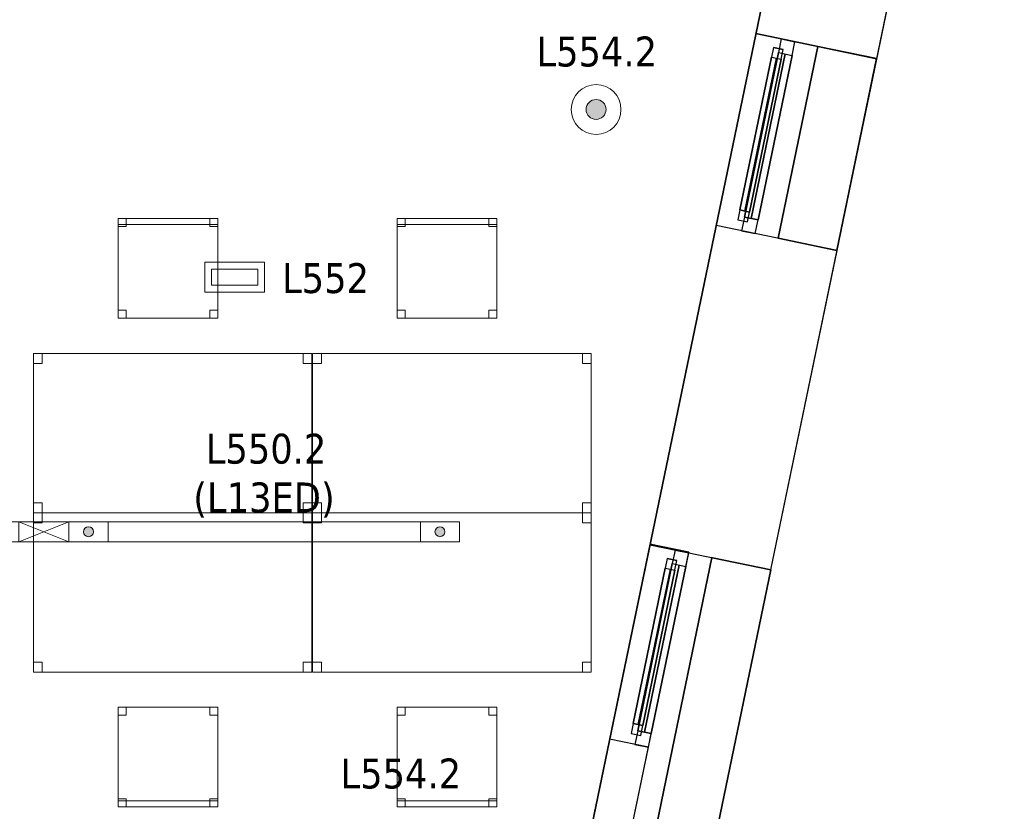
# Model space of a CAD drawing. Header units: metres. Extents: x 397.7 to 427.5, y 12.7 to 28.4.
# Tile 127 of 128: x 422.5 to 427.5, y 21.4 to 25.3. Entities that reach past the tile are written whole.
import ezdxf

# ---------------------------------------------------------------- set-up
doc = ezdxf.new("R2010")
doc.units = ezdxf.units.M
doc.layers.add('01_CARPINTERIA', color=5, linetype='Continuous', lineweight=25, true_color=0x0000ff)
doc.layers.add('01_SUELOS', color=7, linetype='Continuous', lineweight=25, true_color=0x007f00)
for name, color, linetype, lineweight in [('02_MOBILIARIO', 7, 'Continuous', 18), ('A-DETL-____-MBND', 7, 'Continuous', 18), ('A-DETL-GENF-OTLN', 7, 'Continuous', 18), ('A-GENM-____-OTLN', 7, 'Continuous', 18), ('A-WALL-____-MCUT', 7, 'Continuous', 25), ('A-WALL-____-OTLN', 7, 'Continuous', 25), ('E-LITE-____-IDEN', 7, 'Continuous', 30), ('E-LITE-EQPM-IDEN', 7, 'Continuous', 30)]:
    doc.layers.add(name, color=color, linetype=linetype, lineweight=lineweight)
doc.styles.add('Tahoma_4', font='tahoma.ttf', dxfattribs={"height": 0.15})

# ---------------------------------------------------------------- blocks, each defined once
blk = doc.blocks.new('Forma directa - LONDR55-XX_ZZ-ARQ-CAA-M3D-Londres55-151377-08_ENLLUMENAT_P5')
at = {"layer": '01_CARPINTERIA', "color": 161, "true_color": 0xaaaaff}
for p, q in [((0.1, 0.1), (0.05, 0.1)), ((0.05, 0.1), (0.05, 0.05)), ((0.1, 0.1), (0.05, 0.1)), ((0.05, 0.1), (0.05, 0.05)), ((0.1, 0.1), (0.8835, 0.1)), ((0.8835, 0.1), (0.1, 0.1)), ((0.1, 0.1), (0.1, 0.05)), ((0.1, 0.05), (0.1, 0.1)), ((0.1, 0.05), (0.1, 0.1)), ((0.1, 0.1), (0.1, 0.05)), ((0.9335, 0.1), (0.8835, 0.1)), ((0.8835, 0.1), (0.8835, 0.05)), ((0.9335, 0.1), (0.8835, 0.1)), ((0.8835, 0.1), (0.8835, 0.05)), ((0.8835, 0.1), (0.8835, 0.05)), ((0.8835, 0.1), (0.8835, 0.05)), ((0.9335, 0.05), (0.9335, 0.1)), ((0.9335, 0.1), (0.9335, 0.05)), ((0.07, 0.07), (0, 0.07)), ((0, 0.07), (0, 0)), ((0.07, 0.07), (0, 0.07)), ((0, 0.07), (0, 0)), ((0.05, 0.05), (0.1, 0.05)), ((0.05, 0.05), (0.1, 0.05)), ((0.07, 0), (0.07, 0.07)), ((0.07, 0.07), (0.07, 0)), ((0.07, 0.07), (0.9135, 0.07)), ((0.9135, 0.07), (0.07, 0.07)), ((0.07, 0.07), (0.07, 0)), ((0.07, 0), (0.07, 0.07)), ((0.8835, 0.075), (0.1, 0.075)), ((0.8835, 0.075), (0.1, 0.075)), ((0.1, 0.05), (0.8835, 0.05)), ((0.8835, 0.05), (0.1, 0.05)), ((0.8835, 0.05), (0.9335, 0.05)), ((0.8835, 0.05), (0.9335, 0.05)), ((0.9835, 0.07), (0.9135, 0.07)), ((0.9135, 0.07), (0.9135, 0)), ((0.9835, 0.07), (0.9135, 0.07)), ((0.9135, 0.07), (0.9135, 0)), ((0.9135, 0.07), (0.9135, 0)), ((0.9135, 0.07), (0.9135, 0)), ((0.9835, 0), (0.9835, 0.07)), ((0.9835, 0.07), (0.9835, 0)), ((0, 0), (0.07, 0)), ((0, 0), (0.07, 0)), ((0.9135, 0.035), (0.07, 0.035)), ((0.07, 0.035), (0.9135, 0.035)), ((0.07, 0), (0.9135, 0)), ((0.9135, 0), (0.07, 0)), ((0.9135, 0), (0.9835, 0)), ((0.9135, 0), (0.9835, 0))]:
    blk.add_line(p, q, dxfattribs=at)
blk = doc.blocks.new('Forma directa - Finestra P5-151378-08_ENLLUMENAT_P5')
at = {"xscale": 1.00000002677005, "yscale": 1.00000002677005, "zscale": 1.00000002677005}
blk.add_blockref('Forma directa - LONDR55-XX_ZZ-ARQ-CAA-M3D-Londres55-151377-08_ENLLUMENAT_P5', (0, 0), dxfattribs=at)
blk = doc.blocks.new('Family - Taula 140X80_P5-151430-08_ENLLUMENAT_P5')
at = {"layer": 'A-DETL-____-MBND', "color": 253, "true_color": 0xaaaaaa}
for p, q in [((0, 0.8001), (1.3973, 0.8001)), ((0, 0), (0, 0.8001)), ((1.3973, 0.8001), (0, 0.8001)), ((0, 0.8001), (0, 0)), ((0, 0.8001), (0.0437, 0.8001)), ((0, 0.7501), (0, 0.8001)), ((0.0437, 0.8001), (0, 0.8001)), ((0, 0.8001), (0, 0.7501)), ((0.0437, 0.8001), (0.0437, 0.7501)), ((0.0437, 0.7501), (0.0437, 0.8001)), ((1.3536, 0.8001), (1.3973, 0.8001)), ((1.3536, 0.7501), (1.3536, 0.8001)), ((1.3973, 0.8001), (1.3536, 0.8001)), ((1.3536, 0.8001), (1.3536, 0.7501)), ((1.3973, 0.8001), (1.3973, 0)), ((1.3973, 0), (1.3973, 0.8001)), ((1.3973, 0.8001), (1.3973, 0.7501)), ((1.3973, 0.7501), (1.3973, 0.8001)), ((0.0437, 0.7501), (0, 0.7501)), ((0, 0.7501), (0.0437, 0.7501)), ((1.3973, 0.7501), (1.3536, 0.7501)), ((1.3536, 0.7501), (1.3973, 0.7501)), ((0, 0.05), (0.0437, 0.05)), ((0, 0), (0, 0.05)), ((0.0437, 0.05), (0, 0.05)), ((0, 0.05), (0, 0)), ((0.0437, 0.05), (0.0437, 0)), ((0.0437, 0), (0.0437, 0.05)), ((1.3536, 0.05), (1.3973, 0.05)), ((1.3536, 0), (1.3536, 0.05)), ((1.3973, 0.05), (1.3536, 0.05)), ((1.3536, 0.05), (1.3536, 0)), ((1.3973, 0.05), (1.3973, 0)), ((1.3973, 0), (1.3973, 0.05)), ((0, 0), (1.3973, 0)), ((0.0437, 0), (0, 0)), ((0, 0), (0.0437, 0)), ((1.3973, 0), (1.3536, 0)), ((1.3536, 0), (1.3973, 0)), ((1.3973, 0), (0, 0))]:
    blk.add_line(p, q, dxfattribs=at)
blk = doc.blocks.new('Family - Façana sur-est P5-151440-08_ENLLUMENAT_P5')
at = {"layer": 'A-WALL-____-MCUT', "color": 253, "true_color": 0xaaaaaa}
for p, q in [((1.6373, 0.62), (0.0037, 0.62)), ((0.0037, 0.62), (0.0037, 0.4216)), ((1.6373, 0), (1.6373, 0.62)), ((2.6208, 0.62), (2.6208, 0)), ((3.1731, 0.62), (2.6208, 0.62)), ((3.1731, 0), (3.1731, 0.62)), ((4.1566, 0.62), (4.1566, 0)), ((5.6442, 0.62), (4.1566, 0.62)), ((5.7726, 0), (5.6442, 0.62)), ((0.0037, 0.4216), (0, 0.4216)), ((0, 0.4216), (0, 0)), ((0, 0), (1.6373, 0)), ((4.1566, 0), (5.7726, 0)), ((2.6208, 0), (3.1731, 0))]:
    blk.add_line(p, q, dxfattribs=at)
at = {"layer": 'A-WALL-____-OTLN', "color": 253, "true_color": 0xaaaaaa}
for p, q in [((5.6442, 0.62), (0.0037, 0.62)), ((0.0037, 0.62), (0.0037, 0.4216)), ((1.6373, 0), (1.6373, 0.62)), ((2.6208, 0.62), (1.6373, 0.62)), ((2.6208, 0), (2.6208, 0.62)), ((3.1731, 0), (3.1731, 0.62)), ((4.1566, 0.62), (3.1731, 0.62)), ((4.1566, 0), (4.1566, 0.62)), ((5.7726, 0), (5.6442, 0.62)), ((0, 0.4216), (0, 0)), ((0.0037, 0.4216), (0, 0.4216)), ((0, 0), (5.7726, 0)), ((1.6373, 0), (2.6208, 0)), ((3.1731, 0), (4.1566, 0))]:
    blk.add_line(p, q, dxfattribs=at)
at = {"layer": 'A-WALL-____-OTLN', "color": 253, "lineweight": 18, "true_color": 0xaaaaaa}
blk.add_line((0, 0), (5.7726, 0), dxfattribs=at)
blk = doc.blocks.new('Family - Vano finestra P5-151442-08_ENLLUMENAT_P5')
at = {"layer": 'A-GENM-____-OTLN', "color": 253, "true_color": 0xaaaaaa}
for p, q in [((426.2331, 25.2678), (426.0335, 24.3047)), ((426.0335, 24.3047), (426.2331, 25.2678)), ((426.8402, 25.142), (426.2331, 25.2678)), ((426.2331, 25.2678), (426.8402, 25.142)), ((426.6406, 24.1789), (426.8402, 25.142)), ((426.8402, 25.142), (426.6406, 24.1789)), ((426.0335, 24.3047), (426.6406, 24.1789)), ((426.0335, 24.3047), (426.6406, 24.1789))]:
    blk.add_line(p, q, dxfattribs=at)
blk = doc.blocks.new('Family - Acabats de façanes P5-151618-08_ENLLUMENAT_P5')
at = {"layer": '01_SUELOS', "color": 9, "true_color": 0xaad4aa}
for p, q in [((0, 0.0609), (0.199, 1.0241)), ((0.199, 1.0241), (0, 0.0609)), ((0.199, 1.0241), (0.4935, 0.9631)), ((0.4935, 0.9631), (0.199, 1.0241)), ((0.4935, 0.9631), (0.2942, 0)), ((0.2942, 0), (0.4935, 0.9631)), ((0.2942, 0), (0, 0.0609)), ((0, 0.0609), (0.2942, 0))]:
    blk.add_line(p, q, dxfattribs=at)
blk = doc.blocks.new('Family - Cadira d_Oficina_P5-151632-08_ENLLUMENAT_P5')
at = {"layer": 'A-DETL-____-MBND', "color": 253, "true_color": 0xaaaaaa}
for p, q in [((0, 0.47), (0, 0.5)), ((0, 0.5), (0.5, 0.5)), ((0, 0.5), (0, 0.47)), ((0.5, 0.5), (0, 0.5)), ((0, 0), (0, 0.5)), ((0, 0.5), (0.5, 0.5)), ((0.5, 0.5), (0, 0.5)), ((0, 0.5), (0, 0)), ((0, 0.46), (0, 0.5)), ((0, 0.5), (0.04, 0.5)), ((0, 0.5), (0, 0.46)), ((0.04, 0.5), (0, 0.5)), ((0.04, 0.5), (0.04, 0.46)), ((0.04, 0.46), (0.04, 0.5)), ((0.46, 0.46), (0.46, 0.5)), ((0.46, 0.5), (0.5, 0.5)), ((0.46, 0.5), (0.46, 0.46)), ((0.5, 0.5), (0.46, 0.5)), ((0.5, 0.5), (0.5, 0.47)), ((0.5, 0.47), (0.5, 0.5)), ((0.5, 0.5), (0.5, 0.46)), ((0.5, 0.46), (0.5, 0.5)), ((0.5, 0.5), (0.5, 0)), ((0.5, 0), (0.5, 0.5)), ((0.5, 0.47), (0, 0.47)), ((0, 0.47), (0.5, 0.47)), ((0.04, 0.46), (0, 0.46)), ((0, 0.46), (0.04, 0.46)), ((0.5, 0.46), (0.46, 0.46)), ((0.46, 0.46), (0.5, 0.46)), ((0, 0), (0, 0.04)), ((0, 0.04), (0.04, 0.04)), ((0, 0.04), (0, 0)), ((0.04, 0.04), (0, 0.04)), ((0.04, 0), (0, 0)), ((0, 0), (0.04, 0)), ((0.5, 0), (0, 0)), ((0.04, 0.04), (0.04, 0)), ((0.04, 0), (0.04, 0.04)), ((0.46, 0), (0.46, 0.04)), ((0.46, 0.04), (0.5, 0.04)), ((0.46, 0.04), (0.46, 0)), ((0.5, 0.04), (0.46, 0.04)), ((0.5, 0), (0.46, 0)), ((0.46, 0), (0.5, 0)), ((0.5, 0.04), (0.5, 0)), ((0.5, 0), (0.5, 0.04)), ((0, 0), (0.5, 0))]:
    blk.add_line(p, q, dxfattribs=at)
blk = doc.blocks.new('Family - Cadira d_Oficina_P5-151673-08_ENLLUMENAT_P5')
at = {"layer": 'A-DETL-____-MBND', "color": 253, "true_color": 0xaaaaaa}
for p, q in [((0, 0), (0, 0.5)), ((0, 0.5), (0.5, 0.5)), ((0, 0.5), (0, 0)), ((0.5, 0.5), (0, 0.5)), ((0, 0.5), (0.04, 0.5)), ((0, 0.46), (0, 0.5)), ((0.04, 0.5), (0, 0.5)), ((0, 0.5), (0, 0.46)), ((0.04, 0.5), (0.04, 0.46)), ((0.04, 0.46), (0.04, 0.5)), ((0.46, 0.5), (0.5, 0.5)), ((0.46, 0.46), (0.46, 0.5)), ((0.5, 0.5), (0.46, 0.5)), ((0.46, 0.5), (0.46, 0.46)), ((0.5, 0.5), (0.5, 0)), ((0.5, 0), (0.5, 0.5)), ((0.5, 0.5), (0.5, 0.46)), ((0.5, 0.46), (0.5, 0.5)), ((0.04, 0.46), (0, 0.46)), ((0, 0.46), (0.04, 0.46)), ((0.5, 0.46), (0.46, 0.46)), ((0.46, 0.46), (0.5, 0.46)), ((0, 0.04), (0.04, 0.04)), ((0, 0), (0, 0.04)), ((0.04, 0.04), (0, 0.04)), ((0, 0.04), (0, 0)), ((0, 0.03), (0.5, 0.03)), ((0, 0), (0, 0.03)), ((0.5, 0.03), (0, 0.03)), ((0, 0.03), (0, 0)), ((0.5, 0), (0, 0)), ((0, 0), (0.5, 0)), ((0.04, 0), (0, 0)), ((0, 0), (0.04, 0)), ((0.5, 0), (0, 0)), ((0.04, 0.04), (0.04, 0)), ((0.04, 0), (0.04, 0.04)), ((0.46, 0.04), (0.5, 0.04)), ((0.46, 0), (0.46, 0.04)), ((0.5, 0.04), (0.46, 0.04)), ((0.46, 0.04), (0.46, 0)), ((0.5, 0.04), (0.5, 0)), ((0.5, 0), (0.5, 0.04)), ((0.5, 0.03), (0.5, 0)), ((0.5, 0), (0.5, 0.03)), ((0, 0), (0.5, 0)), ((0.5, 0), (0.46, 0)), ((0.46, 0), (0.5, 0))]:
    blk.add_line(p, q, dxfattribs=at)
blk = doc.blocks.new('Family - Taula 140X80_P5-151714-08_ENLLUMENAT_P5')
at = {"layer": 'A-DETL-____-MBND', "color": 253, "true_color": 0xaaaaaa}
for p, q in [((0, 0.8001), (0.0437, 0.8001)), ((0, 0.7501), (0, 0.8001)), ((0.0437, 0.8001), (0, 0.8001)), ((0, 0.8001), (0, 0.7501)), ((0, 0.8001), (1.3973, 0.8001)), ((0, 0), (0, 0.8001)), ((1.3973, 0.8001), (0, 0.8001)), ((0, 0.8001), (0, 0)), ((0.0437, 0.8001), (0.0437, 0.7501)), ((0.0437, 0.7501), (0.0437, 0.8001)), ((1.3536, 0.8001), (1.3973, 0.8001)), ((1.3536, 0.7501), (1.3536, 0.8001)), ((1.3973, 0.8001), (1.3536, 0.8001)), ((1.3536, 0.8001), (1.3536, 0.7501)), ((1.3973, 0.8001), (1.3973, 0.7501)), ((1.3973, 0.7501), (1.3973, 0.8001)), ((1.3973, 0.8001), (1.3973, 0)), ((1.3973, 0), (1.3973, 0.8001)), ((0.0437, 0.7501), (0, 0.7501)), ((0, 0.7501), (0.0437, 0.7501)), ((1.3973, 0.7501), (1.3536, 0.7501)), ((1.3536, 0.7501), (1.3973, 0.7501)), ((0, 0.05), (0.0437, 0.05)), ((0, 0), (0, 0.05)), ((0.0437, 0.05), (0, 0.05)), ((0, 0.05), (0, 0)), ((0.0437, 0.05), (0.0437, 0)), ((0.0437, 0), (0.0437, 0.05)), ((1.3536, 0.05), (1.3973, 0.05)), ((1.3536, 0), (1.3536, 0.05)), ((1.3973, 0.05), (1.3536, 0.05)), ((1.3536, 0.05), (1.3536, 0)), ((1.3973, 0.05), (1.3973, 0)), ((1.3973, 0), (1.3973, 0.05)), ((0.0437, 0), (0, 0)), ((0, 0), (0.0437, 0)), ((0, 0), (1.3973, 0)), ((1.3973, 0), (1.3536, 0)), ((1.3536, 0), (1.3973, 0)), ((1.3973, 0), (0, 0))]:
    blk.add_line(p, q, dxfattribs=at)
blk = doc.blocks.new('Family - Paviment P5-151720-08_ENLLUMENAT_P5')
at = {"layer": '01_SUELOS', "color": 9, "true_color": 0xaad4aa}
for p, q in [((25.4182, 0), (28.518, 14.9576)), ((28.518, 14.9576), (25.4182, 0))]:
    blk.add_line(p, q, dxfattribs=at)
blk = doc.blocks.new('Family - Taula 140X80_P5-151731-08_ENLLUMENAT_P5')
at = {"layer": 'A-DETL-____-MBND', "color": 253, "true_color": 0xaaaaaa}
for p, q in [((0, 0.7501), (0, 0.8001)), ((0, 0.8001), (0.0437, 0.8001)), ((0.0437, 0.8001), (0, 0.8001)), ((0, 0.8001), (0, 0.7501)), ((0, 0), (0, 0.8001)), ((0, 0.8001), (1.3973, 0.8001)), ((1.3973, 0.8001), (0, 0.8001)), ((0, 0.8001), (0, 0)), ((0.0437, 0.8001), (0.0437, 0.7501)), ((0.0437, 0.7501), (0.0437, 0.8001)), ((1.3536, 0.7501), (1.3536, 0.8001)), ((1.3536, 0.8001), (1.3973, 0.8001)), ((1.3973, 0.8001), (1.3536, 0.8001)), ((1.3536, 0.8001), (1.3536, 0.7501)), ((1.3973, 0.8001), (1.3973, 0)), ((1.3973, 0), (1.3973, 0.8001)), ((1.3973, 0.8001), (1.3973, 0.7501)), ((1.3973, 0.7501), (1.3973, 0.8001)), ((0.0437, 0.7501), (0, 0.7501)), ((0, 0.7501), (0.0437, 0.7501)), ((1.3973, 0.7501), (1.3536, 0.7501)), ((1.3536, 0.7501), (1.3973, 0.7501)), ((0, 0), (0, 0.05)), ((0, 0.05), (0.0437, 0.05)), ((0.0437, 0.05), (0, 0.05)), ((0, 0.05), (0, 0)), ((0.0437, 0.05), (0.0437, 0)), ((0.0437, 0), (0.0437, 0.05)), ((1.3536, 0), (1.3536, 0.05)), ((1.3536, 0.05), (1.3973, 0.05)), ((1.3973, 0.05), (1.3536, 0.05)), ((1.3536, 0.05), (1.3536, 0)), ((1.3973, 0.05), (1.3973, 0)), ((1.3973, 0), (1.3973, 0.05)), ((1.3973, 0), (0, 0)), ((0, 0), (1.3973, 0)), ((0.0437, 0), (0, 0)), ((0, 0), (0.0437, 0)), ((1.3973, 0), (1.3536, 0)), ((1.3536, 0), (1.3973, 0))]:
    blk.add_line(p, q, dxfattribs=at)
blk = doc.blocks.new('Family - Cadira d_Oficina_P5-151760-08_ENLLUMENAT_P5')
at = {"layer": 'A-DETL-____-MBND', "color": 253, "true_color": 0xaaaaaa}
for p, q in [((0, 0.5), (0.04, 0.5)), ((0, 0.46), (0, 0.5)), ((0.04, 0.5), (0, 0.5)), ((0, 0.5), (0, 0.46)), ((0, 0), (0, 0.5)), ((0, 0.5), (0.5, 0.5)), ((0, 0.5), (0, 0)), ((0.5, 0.5), (0, 0.5)), ((0.04, 0.5), (0.04, 0.46)), ((0.04, 0.46), (0.04, 0.5)), ((0.46, 0.5), (0.5, 0.5)), ((0.46, 0.46), (0.46, 0.5)), ((0.5, 0.5), (0.46, 0.5)), ((0.46, 0.5), (0.46, 0.46)), ((0.5, 0.5), (0.5, 0)), ((0.5, 0), (0.5, 0.5)), ((0.5, 0.5), (0.5, 0.46)), ((0.5, 0.46), (0.5, 0.5)), ((0.04, 0.46), (0, 0.46)), ((0, 0.46), (0.04, 0.46)), ((0.5, 0.46), (0.46, 0.46)), ((0.46, 0.46), (0.5, 0.46)), ((0, 0.04), (0.04, 0.04)), ((0, 0), (0, 0.04)), ((0.04, 0.04), (0, 0.04)), ((0, 0.04), (0, 0)), ((0, 0.03), (0.5, 0.03)), ((0, 0), (0, 0.03)), ((0.5, 0.03), (0, 0.03)), ((0, 0.03), (0, 0)), ((0.04, 0), (0, 0)), ((0, 0), (0.04, 0)), ((0.5, 0), (0, 0)), ((0.5, 0), (0, 0)), ((0, 0), (0.5, 0)), ((0.04, 0.04), (0.04, 0)), ((0.04, 0), (0.04, 0.04)), ((0.46, 0.04), (0.5, 0.04)), ((0.46, 0), (0.46, 0.04)), ((0.5, 0.04), (0.46, 0.04)), ((0.46, 0.04), (0.46, 0)), ((0.5, 0.04), (0.5, 0)), ((0.5, 0), (0.5, 0.04)), ((0.5, 0.03), (0.5, 0)), ((0.5, 0), (0.5, 0.03)), ((0, 0), (0.5, 0)), ((0.5, 0), (0.46, 0)), ((0.46, 0), (0.5, 0))]:
    blk.add_line(p, q, dxfattribs=at)
blk = doc.blocks.new('Family - Cadira d_Oficina_P5-151802-08_ENLLUMENAT_P5')
at = {"layer": 'A-DETL-____-MBND', "color": 253, "true_color": 0xaaaaaa}
for p, q in [((0, 0), (0, 0.5)), ((0, 0.5), (0.5, 0.5)), ((0.5, 0.5), (0, 0.5)), ((0, 0.5), (0, 0)), ((0, 0.46), (0, 0.5)), ((0, 0.5), (0.04, 0.5)), ((0, 0.5), (0, 0.46)), ((0.04, 0.5), (0, 0.5)), ((0, 0.47), (0, 0.5)), ((0, 0.5), (0.5, 0.5)), ((0, 0.5), (0, 0.47)), ((0.5, 0.5), (0, 0.5)), ((0.04, 0.5), (0.04, 0.46)), ((0.04, 0.46), (0.04, 0.5)), ((0.46, 0.46), (0.46, 0.5)), ((0.46, 0.5), (0.5, 0.5)), ((0.46, 0.5), (0.46, 0.46)), ((0.5, 0.5), (0.46, 0.5)), ((0.5, 0.5), (0.5, 0)), ((0.5, 0), (0.5, 0.5)), ((0.5, 0.5), (0.5, 0.47)), ((0.5, 0.47), (0.5, 0.5)), ((0.5, 0.5), (0.5, 0.46)), ((0.5, 0.46), (0.5, 0.5)), ((0.5, 0.47), (0, 0.47)), ((0, 0.47), (0.5, 0.47)), ((0.04, 0.46), (0, 0.46)), ((0, 0.46), (0.04, 0.46)), ((0.5, 0.46), (0.46, 0.46)), ((0.46, 0.46), (0.5, 0.46)), ((0, 0), (0, 0.04)), ((0, 0.04), (0.04, 0.04)), ((0, 0.04), (0, 0)), ((0.04, 0.04), (0, 0.04)), ((0.5, 0), (0, 0)), ((0.04, 0), (0, 0)), ((0, 0), (0.04, 0)), ((0.04, 0.04), (0.04, 0)), ((0.04, 0), (0.04, 0.04)), ((0.46, 0), (0.46, 0.04)), ((0.46, 0.04), (0.5, 0.04)), ((0.46, 0.04), (0.46, 0)), ((0.5, 0.04), (0.46, 0.04)), ((0.5, 0), (0.46, 0)), ((0.46, 0), (0.5, 0)), ((0.5, 0.04), (0.5, 0)), ((0.5, 0), (0.5, 0.04)), ((0, 0), (0.5, 0))]:
    blk.add_line(p, q, dxfattribs=at)
blk = doc.blocks.new('Family - Taula 140X80_P5-151844-08_ENLLUMENAT_P5')
at = {"layer": 'A-DETL-____-MBND', "color": 253, "true_color": 0xaaaaaa}
for p, q in [((0, 0), (0, 0.8001)), ((0, 0.8001), (1.3973, 0.8001)), ((1.3973, 0.8001), (0, 0.8001)), ((0, 0.8001), (0, 0)), ((0, 0.7501), (0, 0.8001)), ((0, 0.8001), (0.0437, 0.8001)), ((0.0437, 0.8001), (0, 0.8001)), ((0, 0.8001), (0, 0.7501)), ((0.0437, 0.8001), (0.0437, 0.7501)), ((0.0437, 0.7501), (0.0437, 0.8001)), ((1.3536, 0.7501), (1.3536, 0.8001)), ((1.3536, 0.8001), (1.3973, 0.8001)), ((1.3973, 0.8001), (1.3536, 0.8001)), ((1.3536, 0.8001), (1.3536, 0.7501)), ((1.3973, 0.8001), (1.3973, 0.7501)), ((1.3973, 0.7501), (1.3973, 0.8001)), ((1.3973, 0.8001), (1.3973, 0)), ((1.3973, 0), (1.3973, 0.8001)), ((0.0437, 0.7501), (0, 0.7501)), ((0, 0.7501), (0.0437, 0.7501)), ((1.3973, 0.7501), (1.3536, 0.7501)), ((1.3536, 0.7501), (1.3973, 0.7501)), ((0, 0), (0, 0.05)), ((0, 0.05), (0.0437, 0.05)), ((0.0437, 0.05), (0, 0.05)), ((0, 0.05), (0, 0)), ((0.0437, 0.05), (0.0437, 0)), ((0.0437, 0), (0.0437, 0.05)), ((1.3536, 0), (1.3536, 0.05)), ((1.3536, 0.05), (1.3973, 0.05)), ((1.3973, 0.05), (1.3536, 0.05)), ((1.3536, 0.05), (1.3536, 0)), ((1.3973, 0.05), (1.3973, 0)), ((1.3973, 0), (1.3973, 0.05)), ((1.3973, 0), (0, 0)), ((0, 0), (1.3973, 0)), ((0.0437, 0), (0, 0)), ((0, 0), (0.0437, 0)), ((1.3973, 0), (1.3536, 0)), ((1.3536, 0), (1.3973, 0))]:
    blk.add_line(p, q, dxfattribs=at)
blk = doc.blocks.new('Forma directa - LONDR55-XX_ZZ-ARQ-CAA-M3D-Londres55-151850-08_ENLLUMENAT_P5')
at = {"layer": '01_CARPINTERIA', "color": 161, "true_color": 0xaaaaff}
for p, q in [((0.1, 0.1), (0.05, 0.1)), ((0.05, 0.1), (0.05, 0.05)), ((0.1, 0.1), (0.05, 0.1)), ((0.05, 0.1), (0.05, 0.05)), ((0.1, 0.1), (0.8963, 0.1)), ((0.8963, 0.1), (0.1, 0.1)), ((0.1, 0.1), (0.1, 0.05)), ((0.1, 0.05), (0.1, 0.1)), ((0.1, 0.05), (0.1, 0.1)), ((0.1, 0.1), (0.1, 0.05)), ((0.9463, 0.1), (0.8963, 0.1)), ((0.8963, 0.1), (0.8963, 0.05)), ((0.9463, 0.1), (0.8963, 0.1)), ((0.8963, 0.1), (0.8963, 0.05)), ((0.8963, 0.1), (0.8963, 0.05)), ((0.8963, 0.1), (0.8963, 0.05)), ((0.9463, 0.05), (0.9463, 0.1)), ((0.9463, 0.1), (0.9463, 0.05)), ((0.07, 0.07), (0, 0.07)), ((0, 0.07), (0, 0)), ((0.07, 0.07), (0, 0.07)), ((0, 0.07), (0, 0)), ((0.05, 0.05), (0.1, 0.05)), ((0.05, 0.05), (0.1, 0.05)), ((0.07, 0.07), (0.9263, 0.07)), ((0.9263, 0.07), (0.07, 0.07)), ((0.07, 0.07), (0.07, 0)), ((0.07, 0), (0.07, 0.07)), ((0.07, 0), (0.07, 0.07)), ((0.07, 0.07), (0.07, 0)), ((0.8963, 0.075), (0.1, 0.075)), ((0.8963, 0.075), (0.1, 0.075)), ((0.1, 0.05), (0.8963, 0.05)), ((0.8963, 0.05), (0.1, 0.05)), ((0.8963, 0.05), (0.9463, 0.05)), ((0.8963, 0.05), (0.9463, 0.05)), ((0.9963, 0.07), (0.9263, 0.07)), ((0.9263, 0.07), (0.9263, 0)), ((0.9963, 0.07), (0.9263, 0.07)), ((0.9263, 0.07), (0.9263, 0)), ((0.9263, 0.07), (0.9263, 0)), ((0.9263, 0.07), (0.9263, 0)), ((0.9963, 0), (0.9963, 0.07)), ((0.9963, 0.07), (0.9963, 0)), ((0, 0), (0.07, 0)), ((0.9263, 0.035), (0.07, 0.035)), ((0.07, 0.035), (0.9263, 0.035)), ((0.07, 0), (0.9263, 0)), ((0.9263, 0), (0.07, 0)), ((0.9263, 0), (0.9963, 0)), ((0, 0), (0.07, 0)), ((0.9263, 0), (0.9963, 0))]:
    blk.add_line(p, q, dxfattribs=at)
blk = doc.blocks.new('Forma directa - Finestra P5-151851-08_ENLLUMENAT_P5')
blk.add_blockref('Forma directa - LONDR55-XX_ZZ-ARQ-CAA-M3D-Londres55-151850-08_ENLLUMENAT_P5', (0, 0))
blk = doc.blocks.new('Family - Acabats de façanes P5-151855-08_ENLLUMENAT_P5')
at = {"layer": '01_SUELOS', "color": 9, "true_color": 0xaad4aa}
for p, q in [((0.8252, 4.0558), (0, 0.0609)), ((0, 0.0609), (0.8252, 4.0558)), ((0.8299, 4.0549), (0.8252, 4.0558)), ((0.8252, 4.0558), (0.8299, 4.0549)), ((1.1211, 3.9945), (0.8299, 4.0549)), ((0.8299, 4.0549), (1.1211, 3.9945)), ((0.2942, 0), (1.1211, 3.9945)), ((1.1211, 3.9945), (0.2942, 0)), ((0, 0.0609), (0.2942, 0)), ((0.2942, 0), (0, 0.0609))]:
    blk.add_line(p, q, dxfattribs=at)
blk = doc.blocks.new('Family - Façana sur-est P5-151909-08_ENLLUMENAT_P5')
at = {"layer": 'A-WALL-____-MCUT', "color": 253, "true_color": 0xaaaaaa}
for p, q in [((0.0037, 0.2), (0, 0.2)), ((0, 0.2), (0, 0)), ((0.0037, 0), (0.0037, 0.2)), ((1, 0.2), (1, 0)), ((1.5437, 0.2), (1, 0.2)), ((1.5437, 0), (1.5437, 0.2)), ((2.5437, 0.2), (2.5437, 0)), ((3.083, 0.2), (2.5437, 0.2)), ((3.083, 0), (3.083, 0.2)), ((0, 0), (0.0037, 0)), ((1, 0), (1.5437, 0)), ((2.5437, 0), (3.083, 0))]:
    blk.add_line(p, q, dxfattribs=at)
at = {"layer": 'A-WALL-____-OTLN', "color": 253, "true_color": 0xaaaaaa}
for p, q in [((4.083, 0.2), (0, 0.2)), ((0, 0.2), (0, 0)), ((1, 0.2), (0.0037, 0.2)), ((0.0037, 0.2), (0.0037, 0)), ((1, 0.2), (1, 0)), ((2.5437, 0.2), (1.5437, 0.2)), ((1.5437, 0.2), (1.5437, 0)), ((2.5437, 0.2), (2.5437, 0)), ((4.083, 0.2), (3.083, 0.2)), ((3.083, 0.2), (3.083, 0)), ((4.083, 0), (4.083, 0.2)), ((4.083, 0), (4.083, 0.2)), ((0, 0), (4.083, 0)), ((0.0037, 0), (1, 0)), ((1.5437, 0), (2.5437, 0)), ((3.083, 0), (4.083, 0))]:
    blk.add_line(p, q, dxfattribs=at)
at = {"layer": 'A-WALL-____-OTLN', "color": 253, "lineweight": 18, "true_color": 0xaaaaaa}
blk.add_line((0, 0), (4.083, 0), dxfattribs=at)
blk = doc.blocks.new('Family - Vano finestra P5-151915-08_ENLLUMENAT_P5')
at = {"layer": 'A-GENM-____-OTLN', "color": 253, "true_color": 0xaaaaaa}
for p, q in [((425.6998, 22.7018), (425.4978, 21.7262)), ((425.4978, 21.7262), (425.6998, 22.7018)), ((425.8957, 22.6613), (425.6998, 22.7018)), ((425.6998, 22.7018), (425.8957, 22.6613)), ((425.6937, 21.6856), (425.8957, 22.6613)), ((425.8957, 22.6613), (425.6937, 21.6856)), ((425.4978, 21.7262), (425.6937, 21.6856)), ((425.4978, 21.7262), (425.6937, 21.6856))]:
    blk.add_line(p, q, dxfattribs=at)
blk = doc.blocks.new('LONDR55-XX_ZZ-ARQ-CAA-M3D-Londres55_ifc-1-08_ENLLUMENAT_P5')
at = {"layer": '01_CARPINTERIA', "color": 253, "lineweight": 18, "true_color": 0xaaaaaa}
for name, p, rotation in [('Forma directa - Finestra P5-151378-08_ENLLUMENAT_P5', (426.2294, 24.2641), 78.29510364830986), ('Forma directa - Finestra P5-151851-08_ENLLUMENAT_P5', (425.6937, 21.6856), 78.30350734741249)]:
    blk.add_blockref(name, p, dxfattribs=dict(at, rotation=rotation))
at = {"layer": '01_SUELOS', "color": 253, "lineweight": 18, "true_color": 0xaaaaaa}
for name, p in [('Family - Paviment P5-151720-08_ENLLUMENAT_P5', (398.2952, 13.1106)), ('Family - Acabats de façanes P5-151618-08_ENLLUMENAT_P5', (426.3447, 24.1793)), ('Family - Acabats de façanes P5-151855-08_ENLLUMENAT_P5', (425.1858, 18.5815))]:
    blk.add_blockref(name, p, dxfattribs=at)
at = {"layer": '02_MOBILIARIO', "color": 253, "lineweight": 18, "true_color": 0xaaaaaa}
for name, p in [('Family - Cadira d_Oficina_P5-151632-08_ENLLUMENAT_P5', (423.0319, 23.8391)), ('Family - Cadira d_Oficina_P5-151802-08_ENLLUMENAT_P5', (424.433, 23.8391)), ('Family - Taula 140X80_P5-151430-08_ENLLUMENAT_P5', (422.6068, 22.8624)), ('Family - Taula 140X80_P5-151714-08_ENLLUMENAT_P5', (424.008, 22.8624)), ('Family - Taula 140X80_P5-151731-08_ENLLUMENAT_P5', (422.6068, 22.0623)), ('Family - Taula 140X80_P5-151844-08_ENLLUMENAT_P5', (424.008, 22.0623)), ('Family - Cadira d_Oficina_P5-151760-08_ENLLUMENAT_P5', (423.0319, 21.3856)), ('Family - Cadira d_Oficina_P5-151673-08_ENLLUMENAT_P5', (424.433, 21.3856))]:
    blk.add_blockref(name, p, dxfattribs=at)
at = {"layer": 'A-GENM-____-OTLN', "color": 253, "lineweight": 18, "true_color": 0xaaaaaa}
for name in ['Family - Vano finestra P5-151442-08_ENLLUMENAT_P5', 'Family - Vano finestra P5-151915-08_ENLLUMENAT_P5']:
    blk.add_blockref(name, (0, 0), dxfattribs=at)
at = {"layer": 'A-WALL-____-OTLN', "color": 253, "lineweight": 18, "true_color": 0xaaaaaa}
for name, p, rotation in [('Family - Façana sur-est P5-151440-08_ENLLUMENAT_P5', (426.3085, 22.5757), 78.29510364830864), ('Family - Façana sur-est P5-151909-08_ENLLUMENAT_P5', (425.7006, 22.7054), 258.3035073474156)]:
    blk.add_blockref(name, p, dxfattribs=dict(at, rotation=rotation))
blk = doc.blocks.new('ZYR_06_02_05 LLuminària Suspesa - L 14 ED-850681-08_ENLLUMENAT_P5')
at = {"layer": 'A-DETL-GENF-OTLN', "color": 92, "true_color": 0x00c400}
for p, q in [((-1.26, 0.05), (1.26, 0.05)), ((-1.26, -0.05), (-1.26, 0.05)), ((-1.26, -0.05), (-1.008, 0.05)), ((-1.26, 0.05), (-1.008, -0.05)), ((-1.008, 0.05), (-1.008, -0.05)), ((1.008, 0.05), (1.008, -0.05)), ((1.008, -0.05), (1.26, 0.05)), ((1.008, 0.05), (1.26, -0.05)), ((1.26, 0.05), (1.26, -0.05)), ((1.26, -0.05), (-1.26, -0.05))]:
    blk.add_line(p, q, dxfattribs=at)
blk = doc.blocks.new('ZYR_06_02_05 LLuminària Suspesa - L 13 ED-850699-08_ENLLUMENAT_P5')
at = {"layer": 'A-DETL-GENF-OTLN', "true_color": 0x00c400}
h = blk.add_hatch(color=92, dxfattribs=at)
h.paths.add_polyline_path([(0.882, -0.025), (0.8885, -0.0241), (0.8945, -0.0217), (0.8997, -0.0177), (0.9037, -0.0125), (0.9061, -0.0065), (0.907, 0), (0.9061, 0.0065), (0.9037, 0.0125), (0.8997, 0.0177), (0.8945, 0.0217), (0.8885, 0.0241), (0.882, 0.025), (0.8755, 0.0241), (0.8695, 0.0217), (0.8643, 0.0177), (0.8604, 0.0125), (0.8579, 0.0065), (0.857, 0), (0.8579, -0.0065), (0.8604, -0.0125), (0.8643, -0.0177), (0.8695, -0.0217), (0.8755, -0.0241)])
h.paths.add_polyline_path([(-0.882, -0.025), (-0.8755, -0.0241), (-0.8695, -0.0217), (-0.8643, -0.0177), (-0.8604, -0.0125), (-0.8579, -0.0065), (-0.857, 0), (-0.8579, 0.0065), (-0.8604, 0.0125), (-0.8643, 0.0177), (-0.8695, 0.0217), (-0.8755, 0.0241), (-0.882, 0.025), (-0.8885, 0.0241), (-0.8945, 0.0217), (-0.8997, 0.0177), (-0.9037, 0.0125), (-0.9061, 0.0065), (-0.907, 0), (-0.9061, -0.0065), (-0.9037, -0.0125), (-0.8997, -0.0177), (-0.8945, -0.0217), (-0.8885, -0.0241)])
at = {"layer": 'A-DETL-GENF-OTLN', "color": 92, "true_color": 0x00c400}
for p, q in [((-0.98, 0.05), (0.98, 0.05)), ((-0.98, -0.05), (-0.98, 0.05)), ((-0.784, 0.05), (-0.784, -0.05)), ((0.784, 0.05), (0.784, -0.05)), ((0.98, 0.05), (0.98, -0.05)), ((0.98, -0.05), (-0.98, -0.05))]:
    blk.add_line(p, q, dxfattribs=at)
for centre in [(-0.882, 0), (0.882, 0)]:
    blk.add_circle(centre, 0.025, dxfattribs=at)
for centre, start, end in [((-0.882, 0), 360, 180), ((-0.882, 0), 180, 360), ((0.882, 0), 360, 180), ((0.882, 0), 180, 360)]:
    blk.add_arc(centre, 0.025, start, end, dxfattribs=at)
blk = doc.blocks.new('ZYR_06_02_02 Down Superficie - L 03 D-326958-08_ENLLUMENAT_P5')
at = {"layer": 'A-DETL-GENF-OTLN', "true_color": 0x00c400}
blk.add_hatch(color=92, dxfattribs=at).paths.add_polyline_path([(0, -0.05), (0.0129, -0.0483), (0.025, -0.0433), (0.0354, -0.0354), (0.0433, -0.025), (0.0483, -0.0129), (0.05, 0), (0.0483, 0.0129), (0.0433, 0.025), (0.0354, 0.0354), (0.025, 0.0433), (0.0129, 0.0483), (0, 0.05), (-0.0129, 0.0483), (-0.025, 0.0433), (-0.0354, 0.0354), (-0.0433, 0.025), (-0.0483, 0.0129), (-0.05, 0), (-0.0483, -0.0129), (-0.0433, -0.025), (-0.0354, -0.0354), (-0.025, -0.0433), (-0.0129, -0.0483)])
at = {"layer": 'A-DETL-GENF-OTLN', "color": 92, "true_color": 0x00c400}
for radius in [0.125, 0.05]:
    blk.add_circle((0, 0), radius, dxfattribs=at)
for start, end in [(360, 180), (180, 360)]:
    blk.add_arc((0, 0), 0.05, start, end, dxfattribs=at)
blk = doc.blocks.new('ZYR_06_03 Emer Sostre Rect - 01 Emergencia Superficie 01-829055-08_ENLLUMENAT_P5')
at = {"layer": 'A-DETL-GENF-OTLN', "color": 6, "true_color": 0xff00ff}
for p, q in [((-0.15, 0.075), (0.15, 0.075)), ((-0.15, -0.075), (-0.15, 0.075)), ((0.15, 0.075), (0.15, -0.075)), ((-0.1157, 0.0407), (0.1157, 0.0407)), ((-0.1157, -0.0407), (-0.1157, 0.0407)), ((0.1157, 0.0407), (0.1157, -0.0407)), ((0.1157, -0.0407), (-0.1157, -0.0407)), ((0.15, -0.075), (-0.15, -0.075))]:
    blk.add_line(p, q, dxfattribs=at)

msp = doc.modelspace()

# ---------------------------------------------------------------- block references
at = {"lineweight": 5}
msp.add_blockref('LONDR55-XX_ZZ-ARQ-CAA-M3D-Londres55_ifc-1-08_ENLLUMENAT_P5', (0, 0), dxfattribs=at)
at = {"layer": 'A-DETL-GENF-OTLN', "color": 92, "true_color": 0x00c400}
for name, p in [('ZYR_06_02_02 Down Superficie - L 03 D-326958-08_ENLLUMENAT_P5', (425.4306, 24.8871)), ('ZYR_06_02_05 LLuminària Suspesa - L 14 ED-850681-08_ENLLUMENAT_P5', (421.525, 22.7671)), ('ZYR_06_02_05 LLuminària Suspesa - L 13 ED-850699-08_ENLLUMENAT_P5', (423.765, 22.7671))]:
    msp.add_blockref(name, p, dxfattribs=at)
at = {"layer": 'A-DETL-GENF-OTLN', "color": 6, "true_color": 0xff00ff}
msp.add_blockref('ZYR_06_03 Emer Sostre Rect - 01 Emergencia Superficie 01-829055-08_ENLLUMENAT_P5', (423.6168, 24.045), dxfattribs=at)

# ---------------------------------------------------------------- texts
at = {"layer": 'E-LITE-EQPM-IDEN', "char_height": 0.15, "attachment_point": 1, "style": 'Tahoma_4'}
for s, insert, width in [('L554.2', (425.1314, 25.253), 0.721519), ('L550.2', (423.4716, 23.2592), 0.721519), ('(L13ED)', (423.4088, 23.0144), 0.869831), ('L554.2', (424.1479, 21.6284), 0.721519)]:
    msp.add_mtext(s, dxfattribs=dict(at, insert=insert, width=width))

# ---------------------------------------------------------------- next in the draw order: texts
at = {"layer": 'E-LITE-____-IDEN', "insert": (423.8544, 24.1155), "char_height": 0.15, "width": 0.517088, "attachment_point": 1, "style": 'Tahoma_4', "bg_fill": 3, "box_fill_scale": 1.25, "bg_fill_color": 256, "bg_fill_true_color": 13158600, "bg_fill_transparency": 0}
msp.add_mtext('L552', dxfattribs=at)

doc.saveas('drawing.dxf')
